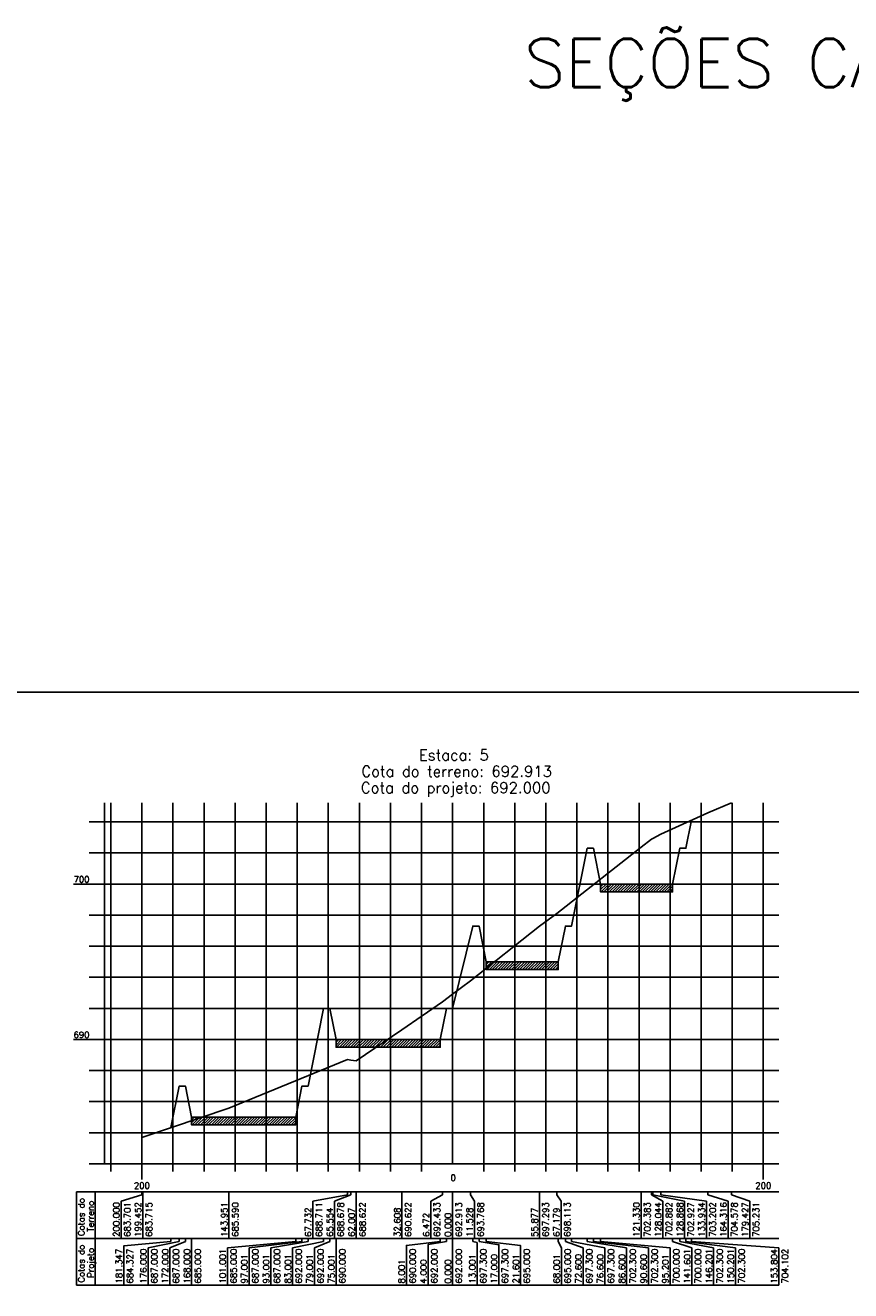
# Model space of a CAD drawing. Header units: inches. Extents: x 380 to 1905, y 508 to 2199.
# Tile 6 of 11: x 646 to 912, y 1792 to 2199. Entities that reach past the tile are written whole.
import ezdxf

# ---------------------------------------------------------------- set-up
doc = ezdxf.new("R2010")
doc.units = ezdxf.units.IN
doc.header["$MEASUREMENT"] = 0
doc.linetypes.add('CONTINUO', pattern=[0])
for name, color, linetype in [('PROJETO', 104, 'Continuous'), ('SELO', 11, 'Continuous'), ('TERRENO', 22, 'Continuous'), ('TG', 7, 'CONTINUO'), ('Vp', 2, 'Continuous')]:
    doc.layers.add(name, color=color, linetype=linetype)
doc.styles.add('SIMPLEX', font='simplex', dxfattribs={"height": 0.2})

msp = doc.modelspace()

# ---------------------------------------------------------------- hatches: boundary and pattern name
at = {"layer": 'SELO'}
h = msp.add_hatch(dxfattribs=at)
h.set_pattern_fill('ANSI31', color=256, scale=5, style=0)
h.set_pattern_definition([(45, (-1983.9941, 1826.4424), (-0.44194174, 0.44194174), [])])
h.paths.add_polyline_path([(831.02, 1922.64), (854.22, 1922.64), (854.22, 1920.14), (831.02, 1920.14)])
h = msp.add_hatch(dxfattribs=at)
h.set_pattern_fill('ANSI31', color=256, scale=5, style=0)
h.set_pattern_definition([(45, (-2020.7941, 1801.4424), (-0.44194174, 0.44194174), [])])
h.paths.add_polyline_path([(794.22, 1897.64), (817.42, 1897.64), (817.42, 1895.14), (794.22, 1895.14)])
h = msp.add_hatch(dxfattribs=at)
h.set_pattern_fill('ANSI31', color=256, scale=5, style=0)
h.set_pattern_definition([(45, (-2069.0946, 1776.4424), (-0.44194174, 0.44194174), [])])
h.paths.add_polyline_path([(745.91, 1872.64), (779.41, 1872.64), (779.41, 1870.14), (745.91, 1870.14)])
h = msp.add_hatch(dxfattribs=at)
h.set_pattern_fill('ANSI31', color=256, scale=5, style=0)
h.set_pattern_definition([(45, (-2115.5946, 1751.4424), (-0.44194174, 0.44194174), [])])
h.paths.add_polyline_path([(699.41, 1847.64), (732.91, 1847.64), (732.91, 1845.14), (699.41, 1845.14)])

# ---------------------------------------------------------------- linework, layer by layer
at = {"layer": 'PROJETO', "flags": 128}
msp.add_lwpolyline([(692.74, 1844.27), (695.41, 1857.64), (695.41, 1857.64), (697.41, 1857.64), (699.41, 1847.64), (732.91, 1847.64), (734.91, 1857.64), (736.91, 1857.64), (741.91, 1882.64), (743.91, 1882.64), (745.91, 1872.64), (779.41, 1872.64), (781.41, 1882.64), (783.41, 1882.64), (783.41, 1882.64), (783.42, 1882.64), (789.92, 1909.14), (791.92, 1909.14), (794.22, 1897.64), (817.42, 1897.64), (819.72, 1909.14), (821.72, 1909.14), (826.72, 1934.14), (828.72, 1934.14), (831.02, 1922.64), (854.22, 1922.64), (856.52, 1934.14), (858.52, 1934.14), (858.52, 1934.14), (860.32, 1943.15)], dxfattribs=at)
at = {"layer": 'SELO'}
for points in [[(831.02, 1922.64), (854.22, 1922.64), (854.22, 1920.14), (831.02, 1920.14)], [(794.22, 1897.64), (817.42, 1897.64), (817.42, 1895.14), (794.22, 1895.14)], [(745.91, 1872.64), (779.41, 1872.64), (779.41, 1870.14), (745.91, 1870.14)], [(699.41, 1847.64), (732.91, 1847.64), (732.91, 1845.14), (699.41, 1845.14)]]:
    msp.add_lwpolyline(points, close=True, dxfattribs=at)
at = {"layer": 'TERRENO', "flags": 128}
msp.add_lwpolyline([(683.41, 1841.14), (683.69, 1841.21), (711.44, 1850.59), (749.55, 1866.19), (750.64, 1866.03), (752.41, 1865.75), (767.11, 1875.75), (780.18, 1884.8), (783.41, 1887.2), (789.18, 1891.48), (811.35, 1909.1), (817, 1913.2), (844.08, 1934.55), (847.44, 1937.05), (847.85, 1937.27), (850.38, 1938.65), (865.57, 1945.53), (873.13, 1948.79)], dxfattribs=at)
at = {"layer": 'TG', "color": 4, "linetype": 'CONTINUO', "flags": 128}
for points in [[(671.41, 1832.64), (671.41, 1948.79)], [(783.41, 1832.64), (783.41, 1948.79)], [(666.41, 1942.64), (671.41, 1942.64)], [(666.41, 1932.64), (671.41, 1932.64)], [(661.41, 1922.64), (671.41, 1922.64)], [(666.41, 1912.64), (671.41, 1912.64)], [(666.41, 1902.64), (671.41, 1902.64)], [(666.41, 1892.64), (671.41, 1892.64)], [(666.41, 1882.64), (671.41, 1882.64)], [(661.41, 1872.64), (671.41, 1872.64)], [(666.41, 1862.64), (671.41, 1862.64)], [(666.41, 1852.64), (671.41, 1852.64)], [(666.41, 1842.64), (671.41, 1842.64)], [(666.41, 1832.64), (671.41, 1832.64)], [(671.41, 1832.64), (888.41, 1832.64)], [(673.41, 1830.14), (673.41, 1832.64)], [(683.41, 1827.64), (683.41, 1832.64)], [(693.41, 1830.14), (693.41, 1832.64)], [(703.41, 1830.14), (703.41, 1832.64)], [(713.41, 1830.14), (713.41, 1832.64)], [(723.41, 1830.14), (723.41, 1832.64)], [(733.41, 1830.14), (733.41, 1832.64)], [(743.41, 1830.14), (743.41, 1832.64)], [(753.41, 1830.14), (753.41, 1832.64)], [(763.41, 1830.14), (763.41, 1832.64)], [(773.41, 1830.14), (773.41, 1832.64)], [(793.41, 1830.14), (793.41, 1832.64)], [(803.41, 1830.14), (803.41, 1832.64)], [(813.41, 1830.14), (813.41, 1832.64)], [(823.41, 1830.14), (823.41, 1832.64)], [(833.41, 1830.14), (833.41, 1832.64)], [(843.41, 1830.14), (843.41, 1832.64)], [(853.41, 1830.14), (853.41, 1832.64)], [(863.41, 1830.14), (863.41, 1832.64)], [(873.41, 1830.14), (873.41, 1832.64)], [(883.41, 1827.64), (883.41, 1832.64)]]:
    msp.add_lwpolyline(points, dxfattribs=at)
at = {"layer": 'TG', "color": 7, "linetype": 'CONTINUO', "flags": 128}
for points in [[(673.41, 1832.64), (673.41, 1948.79)], [(683.41, 1832.64), (683.41, 1948.79)], [(693.41, 1832.64), (693.41, 1948.79)], [(703.41, 1832.64), (703.41, 1948.79)], [(713.41, 1832.64), (713.41, 1948.79)], [(723.41, 1832.64), (723.41, 1948.79)], [(733.41, 1832.64), (733.41, 1948.79)], [(743.41, 1832.64), (743.41, 1948.79)], [(753.41, 1832.64), (753.41, 1948.79)], [(763.41, 1832.64), (763.41, 1948.79)], [(773.41, 1832.64), (773.41, 1948.79)], [(793.41, 1832.64), (793.41, 1948.79)], [(803.41, 1832.64), (803.41, 1948.79)], [(813.41, 1832.64), (813.41, 1948.79)], [(823.41, 1832.64), (823.41, 1948.79)], [(833.41, 1832.64), (833.41, 1948.79)], [(843.41, 1832.64), (843.41, 1948.79)], [(853.41, 1832.64), (853.41, 1948.79)], [(863.41, 1832.64), (863.41, 1948.79)], [(873.41, 1832.64), (873.41, 1948.79)], [(883.41, 1832.64), (883.41, 1948.79)], [(671.41, 1942.64), (888.41, 1942.64)], [(671.41, 1932.64), (888.41, 1932.64)], [(671.41, 1922.64), (888.41, 1922.64)], [(671.41, 1912.64), (888.41, 1912.64)], [(671.41, 1902.64), (888.41, 1902.64)], [(671.41, 1892.64), (888.41, 1892.64)], [(671.41, 1882.64), (888.41, 1882.64)], [(671.41, 1872.64), (888.41, 1872.64)], [(671.41, 1862.64), (888.41, 1862.64)], [(671.41, 1852.64), (888.41, 1852.64)], [(671.41, 1842.64), (888.41, 1842.64)], [(662.41, 1823.64), (888.41, 1823.64)], [(662.41, 1823.64), (662.41, 1808.64)], [(668.41, 1823.64), (668.41, 1808.64)], [(683.41, 1822.64), (676.69, 1820.64)], [(676.69, 1820.64), (676.69, 1808.64)], [(683.41, 1823.64), (683.41, 1822.64)], [(683.69, 1823.64), (683.69, 1808.64)], [(711.44, 1823.64), (711.44, 1808.64)], [(749.55, 1822.64), (738.41, 1820.64)], [(738.41, 1820.64), (738.41, 1808.64)], [(750.64, 1822.64), (745.41, 1820.64)], [(745.41, 1820.64), (745.41, 1808.64)], [(749.55, 1823.64), (749.55, 1822.64)], [(750.64, 1823.64), (750.64, 1822.64)], [(752.41, 1823.64), (752.41, 1808.64)], [(767.11, 1823.64), (767.11, 1808.64)], [(780.18, 1822.64), (776.41, 1820.64)], [(776.41, 1820.64), (776.41, 1808.64)], [(780.18, 1823.64), (780.18, 1822.64)], [(783.41, 1823.64), (783.41, 1808.64)], [(789.18, 1823.64), (789.18, 1822.64)], [(789.18, 1822.64), (790.41, 1820.64)], [(790.41, 1820.64), (790.41, 1808.64)], [(811.35, 1823.64), (811.35, 1808.64)], [(817, 1823.64), (817, 1822.64)], [(817, 1822.64), (818.35, 1820.64)], [(818.35, 1820.64), (818.35, 1808.64)], [(844.08, 1823.64), (844.08, 1808.64)], [(847.44, 1823.64), (847.44, 1822.64)], [(847.44, 1822.64), (851.08, 1820.64)], [(847.85, 1823.64), (847.85, 1822.64)], [(847.85, 1822.64), (858.08, 1820.64)], [(850.38, 1823.64), (850.38, 1822.64)], [(850.38, 1822.64), (865.08, 1820.64)], [(851.08, 1820.64), (851.08, 1808.64)], [(858.08, 1820.64), (858.08, 1808.64)], [(865.08, 1820.64), (865.08, 1808.64)], [(865.57, 1823.64), (865.57, 1822.64)], [(865.57, 1822.64), (872.08, 1820.64)], [(872.08, 1820.64), (872.08, 1808.64)], [(873.13, 1823.64), (873.13, 1822.64)], [(873.13, 1822.64), (879.08, 1820.64)], [(879.08, 1820.64), (879.08, 1808.64)], [(662.41, 1808.64), (888.41, 1808.64)], [(662.41, 1808.64), (662.41, 1793.64)], [(668.41, 1808.64), (668.41, 1793.64)], [(692.74, 1807.64), (677.57, 1806.22), (677.57, 1793.64)], [(695.41, 1807.64), (685.41, 1805.64)], [(697.41, 1807.64), (692.41, 1805.64)], [(692.74, 1808.64), (692.74, 1807.64)], [(695.41, 1808.64), (695.41, 1807.64)], [(695.41, 1808.64), (695.41, 1807.64)], [(697.41, 1808.64), (697.41, 1807.64)], [(699.41, 1808.64), (699.41, 1793.64)], [(732.91, 1807.64), (710.91, 1805.64)], [(734.91, 1807.64), (717.91, 1805.64)], [(736.91, 1807.64), (724.91, 1805.64)], [(741.91, 1807.64), (731.91, 1805.64)], [(732.91, 1808.64), (732.91, 1807.64)], [(734.91, 1808.64), (734.91, 1807.64)], [(736.91, 1808.64), (736.91, 1807.64)], [(743.91, 1807.64), (738.91, 1805.64)], [(741.91, 1808.64), (741.91, 1807.64)], [(743.91, 1808.64), (743.91, 1807.64)], [(745.91, 1808.64), (745.91, 1793.64)], [(779.41, 1807.64), (768.54, 1806.36), (768.54, 1793.64)], [(781.41, 1807.64), (775.54, 1806.66), (775.54, 1793.64)], [(779.41, 1808.64), (779.41, 1807.64)], [(781.41, 1808.64), (781.41, 1807.64)], [(783.41, 1808.64), (783.41, 1793.64)], [(783.41, 1808.64), (783.41, 1807.64)], [(783.42, 1808.64), (783.42, 1807.64)], [(789.92, 1808.64), (789.92, 1807.64)], [(789.92, 1807.64), (791.29, 1807.27), (791.29, 1793.64)], [(791.92, 1808.64), (791.92, 1807.64)], [(791.92, 1807.64), (798.29, 1806.62), (798.29, 1793.64)], [(794.22, 1808.64), (794.22, 1807.64)], [(794.22, 1807.64), (805.29, 1806.35), (805.29, 1793.64)], [(817.42, 1808.64), (817.42, 1807.64)], [(817.42, 1807.64), (818.41, 1805.64)], [(819.72, 1808.64), (819.72, 1807.64)], [(819.72, 1807.64), (825.41, 1805.64)], [(821.72, 1808.64), (821.72, 1807.64)], [(821.72, 1807.64), (832.41, 1805.64)], [(826.72, 1808.64), (826.72, 1807.64)], [(826.72, 1807.64), (839.41, 1805.64)], [(828.72, 1808.64), (828.72, 1807.64)], [(828.72, 1807.64), (846.41, 1805.64)], [(831.02, 1808.64), (831.02, 1807.64)], [(831.02, 1807.64), (853.41, 1805.64)], [(854.22, 1808.64), (854.22, 1807.64)], [(854.22, 1807.64), (860.41, 1805.64)], [(856.52, 1808.64), (856.52, 1807.64)], [(856.52, 1807.64), (867.41, 1805.64)], [(858.52, 1808.64), (858.52, 1807.64)], [(858.52, 1808.64), (858.52, 1807.64)], [(858.52, 1807.64), (874.41, 1805.64)], [(860.32, 1808.64), (860.32, 1807.64)], [(860.32, 1807.64), (888.41, 1805.64)], [(685.41, 1805.64), (685.41, 1793.64)], [(692.41, 1805.64), (692.41, 1793.64)], [(710.91, 1805.64), (710.91, 1793.64)], [(717.91, 1805.64), (717.91, 1793.64)], [(724.91, 1805.64), (724.91, 1793.64)], [(731.91, 1805.64), (731.91, 1793.64)], [(738.91, 1805.64), (738.91, 1793.64)], [(818.41, 1805.64), (818.41, 1793.64)], [(825.41, 1805.64), (825.41, 1793.64)], [(832.41, 1805.64), (832.41, 1793.64)], [(839.41, 1805.64), (839.41, 1793.64)], [(846.41, 1805.64), (846.41, 1793.64)], [(853.41, 1805.64), (853.41, 1793.64)], [(860.41, 1805.64), (860.41, 1793.64)], [(867.41, 1805.64), (867.41, 1793.64)], [(874.41, 1805.64), (874.41, 1793.64)], [(888.41, 1805.64), (888.41, 1793.64)], [(662.41, 1793.64), (888.41, 1793.64)]]:
    msp.add_lwpolyline(points, dxfattribs=at)
at = {"layer": 'Vp'}
msp.add_lwpolyline([(1186.23, 1591.26), (1186.23, 1984.37), (380.23, 1984.37), (380.23, 1410.37), (1011.23, 1410.37), (1011.23, 1591.26), (1186.23, 1591.26)], dxfattribs=at)

# ---------------------------------------------------------------- texts
at = {"layer": 'TG', "color": 2, "style": 'SIMPLEX'}
for s, height, p in [('SEÇÕES CANARANA -   ESCALAS: H 1/2000  V 1/200', 15.5, (806.43, 2179.07, 820.97)), ('700', 2, (661.41, 1923.14)), ('690', 2, (661.41, 1873.14)), ('0', 2, (782.75, 1827.14)), ('200', 2, (680.84, 1824.64)), ('200', 2, (880.84, 1824.64))]:
    msp.add_text(s, height=height, dxfattribs=at).set_placement(p)
at = {"layer": 'TG', "color": 4, "style": 'SIMPLEX'}
for s, p in [('Estaca: 5', (772.56, 1962.39)), ('Cota do terreno: 692.913', (754.04, 1957.14)), ('Cota do projeto: 692.000', (753.89, 1951.89))]:
    msp.add_text(s, height=3.5, dxfattribs=at).set_placement(p)
at = {"layer": 'TG', "color": 2, "style": 'SIMPLEX'}
for s, p in [('Cotas do', (664.91, 1809.41)), ('Terreno', (667.91, 1810.79)), ('200.000', (676.19, 1809.14)), ('683.701', (679.69, 1809.14)), ('199.452', (683.19, 1809.14)), ('683.715', (686.69, 1809.14)), ('143.951', (710.94, 1809.14)), ('685.590', (714.44, 1809.14)), ('67.732', (737.91, 1809.14)), ('688.711', (741.41, 1809.14)), ('65.554', (744.91, 1809.14)), ('688.678', (748.41, 1809.14)), ('62.007', (751.91, 1809.14)), ('688.622', (755.41, 1809.14)), ('32.608', (766.61, 1809.14)), ('690.622', (770.11, 1809.14)), ('6.472', (775.91, 1809.14)), ('692.433', (779.41, 1809.14)), ('0.000', (782.91, 1809.14)), ('692.913', (786.41, 1809.14)), ('11.528', (789.91, 1809.14)), ('693.768', (793.41, 1809.14)), ('55.877', (810.85, 1809.14)), ('697.293', (814.35, 1809.14)), ('67.179', (817.85, 1809.14)), ('698.113', (821.35, 1809.14)), ('121.330', (843.58, 1809.14)), ('702.383', (847.08, 1809.14)), ('128.044', (850.58, 1809.14)), ('702.882', (854.08, 1809.14)), ('128.868', (857.58, 1809.14)), ('702.927', (861.08, 1809.14)), ('133.934', (864.58, 1809.14)), ('703.202', (868.08, 1809.14)), ('164.316', (871.58, 1809.14)), ('704.578', (875.08, 1809.14)), ('179.427', (878.58, 1809.14)), ('705.231', (882.08, 1809.14)), ('Cotas do', (664.91, 1794.41)), ('Projeto', (667.91, 1795.98)), ('181.347', (677.07, 1794.14)), ('684.327', (680.57, 1794.14)), ('176.000', (684.91, 1794.14)), ('687.000', (688.41, 1794.14)), ('172.000', (691.91, 1794.14)), ('687.000', (695.41, 1794.14)), ('168.000', (698.91, 1794.14)), ('685.000', (702.41, 1794.14)), ('101.001', (710.41, 1794.14)), ('685.000', (713.91, 1794.14)), ('687.000', (720.91, 1794.14)), ('687.000', (727.91, 1794.14)), ('692.000', (734.91, 1794.14)), ('692.000', (741.91, 1794.14)), ('690.000', (748.91, 1794.14)), ('690.000', (771.54, 1794.14)), ('692.000', (778.54, 1794.14)), ('692.000', (786.41, 1794.14)), ('697.300', (794.29, 1794.14)), ('697.300', (801.29, 1794.14)), ('695.000', (808.29, 1794.14)), ('695.000', (821.41, 1794.14)), ('697.300', (828.41, 1794.14)), ('697.300', (835.41, 1794.14)), ('702.300', (842.41, 1794.14)), ('702.300', (849.41, 1794.14)), ('700.000', (856.41, 1794.14)), ('141.601', (859.91, 1794.14)), ('700.000', (863.41, 1794.14)), ('146.201', (866.91, 1794.14)), ('702.300', (870.41, 1794.14)), ('150.201', (873.91, 1794.14)), ('702.300', (877.41, 1794.14)), ('153.804', (887.91, 1794.14)), ('704.102', (891.41, 1794.14)), ('97.001', (717.41, 1794.14)), ('93.001', (724.41, 1794.14)), ('83.001', (731.41, 1794.14)), ('79.001', (738.41, 1794.14)), ('75.001', (745.41, 1794.14)), ('8.001', (768.04, 1794.14)), ('4.000', (775.04, 1794.14)), ('0.000', (782.91, 1794.14)), ('13.001', (790.79, 1794.14)), ('17.000', (797.79, 1794.14)), ('21.601', (804.79, 1794.14)), ('68.001', (817.91, 1794.14)), ('72.600', (824.91, 1794.14)), ('76.600', (831.91, 1794.14)), ('86.600', (838.91, 1794.14)), ('90.600', (845.91, 1794.14)), ('95.201', (852.91, 1794.14))]:
    msp.add_text(s, height=2, rotation=90, dxfattribs=at).set_placement(p)

doc.saveas('drawing.dxf')
